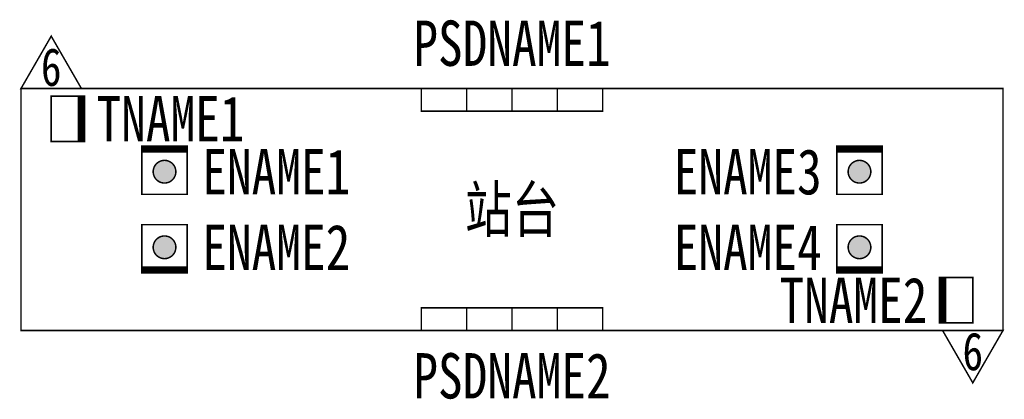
# Model space of a CAD drawing. Header units: inches. Extents: x -32.6 to 32.6, y -12.6 to 12.6.
import ezdxf
from ezdxf.enums import TextEntityAlignment as Align

# ---------------------------------------------------------------- set-up
doc = ezdxf.new("R2010")
doc.units = ezdxf.units.IN
doc.header["$MEASUREMENT"] = 0
doc.styles.add('HZ', font='txt', dxfattribs={"width": 0.8})
doc.styles.add('ST', font='txt', dxfattribs={"width": 0.8})

msp = doc.modelspace()

# ---------------------------------------------------------------- hatches: boundary and pattern name
for points in [[(-23, 1.75, -1), (-23, 3.25, -1)], [(23, 1.75, 1), (23, 3.25, 1)], [(-23, -1.75, 1), (-23, -3.25, 1)], [(23, -1.75, -1), (23, -3.25, -1)]]:
    msp.add_hatch(color=7).paths.add_polyline_path(points)

# ---------------------------------------------------------------- linework, layer by layer
at = {"color": 7, "const_width": 0.1}
for points in [[(-32.5, 8), (-28.5, 8), (-30.5, 11.464)], [(-32.5, 8), (32.5, 8), (32.5, -8), (-32.5, -8)], [(-6, 8), (6, 8), (6, 6.5), (-6, 6.5)], [(-28.5, 4.5), (-30.5, 4.5), (-30.5, 7.5), (-28.5, 7.5)], [(-21.5, 4), (-21.5, 1), (-24.5, 1), (-24.5, 4)], [(-21.5, -4), (-21.5, -1), (-24.5, -1), (-24.5, -4)], [(21.5, -4), (21.5, -1), (24.5, -1), (24.5, -4)], [(-6, -8), (6, -8), (6, -6.5), (-6, -6.5)], [(32.5, -8), (28.5, -8), (30.5, -11.464)]]:
    msp.add_lwpolyline(points, close=True, dxfattribs=at)
for points in [[(-3, 6.5), (-3, 8)], [(0, 6.5), (0, 8)], [(3, 6.5), (3, 8)], [(24.5, 4), (21.5, 4)], [(28.5, -7.5), (28.5, -4.5)], [(-3, -6.5), (-3, -8)], [(0, -6.5), (0, -8)], [(3, -6.5), (3, -8)]]:
    msp.add_lwpolyline(points, dxfattribs=at)
at = {"const_width": 0.5}
for points in [[(-28.5, 7.55), (-28.5, 4.45)], [(-24.55, 4), (-21.45, 4)], [(21.45, 4), (24.55, 4)], [(-24.55, -4), (-21.45, -4)], [(21.45, -4), (24.55, -4)], [(28.5, -4.45), (28.5, -7.55)]]:
    msp.add_lwpolyline(points, dxfattribs=at)
at = {"color": 7}
for points in [[(21.5, 4, 0.1, 0.1, 0), (21.5, 1, 0.1, 0.1, 0), (24.5, 1, 0.1, 0.1, 0), (24.5, 4, 0, 0, 0)], [(28.5, -7.5, 0.1, 0.1, 0), (30.5, -7.5, 0.1, 0.1, 0), (30.5, -4.5, 0.1, 0.1, 0), (28.5, -4.5, 0, 0, 0)]]:
    msp.add_lwpolyline(points, format="xyseb", dxfattribs=at)
at = {"color": 7, "const_width": 0.1}
for points in [[(-23, 1.75, -1), (-23, 3.25, -1), (-23, 1.75)], [(23, 1.75, 1), (23, 3.25, 1), (23, 1.75)], [(-23, -1.75, 1), (-23, -3.25, 1), (-23, -1.75)], [(23, -1.75, -1), (23, -3.25, -1), (23, -1.75)]]:
    msp.add_lwpolyline(points, format="xyb", dxfattribs=at)

# ---------------------------------------------------------------- texts
at = {"color": 7, "style": 'ST', "width": 0.8}
for s, height, p in [('6', 2.5, (-30.5, 9.425)), ('站台', 3, (0, 0)), ('6', 2.5, (30.5, -9.382))]:
    msp.add_text(s, height=height, dxfattribs=at).set_placement(p, align=Align.MIDDLE_CENTER)
at = {"style": 'HZ', "width": 0.8}
for tag, text, p in [('PSDNAME1', 'PSD001', (0, 11)), ('PSDNAME2', 'PSD002', (0, -11))]:
    msp.add_attdef(tag, text=text, height=3, dxfattribs=at).set_placement(p, align=Align.MIDDLE_CENTER)
for tag, text, p in [('TNAME1', 'TM001', (-27.5, 6)), ('ENAME1', 'EM001', (-20.5, 2.5)), ('ENAME2', 'EM002', (-20.5, -2.5))]:
    msp.add_attdef(tag, text=text, height=3, dxfattribs=at).set_placement(p, align=Align.MIDDLE_LEFT)
for tag, text, p in [('ENAME3', 'EM003', (20.5, 2.5)), ('ENAME4', 'EM004', (20.5, -2.5)), ('TNAME2', 'TM002', (27.5, -6))]:
    msp.add_attdef(tag, text=text, height=3, dxfattribs=at).set_placement(p, align=Align.MIDDLE_RIGHT)

doc.saveas('drawing.dxf')
